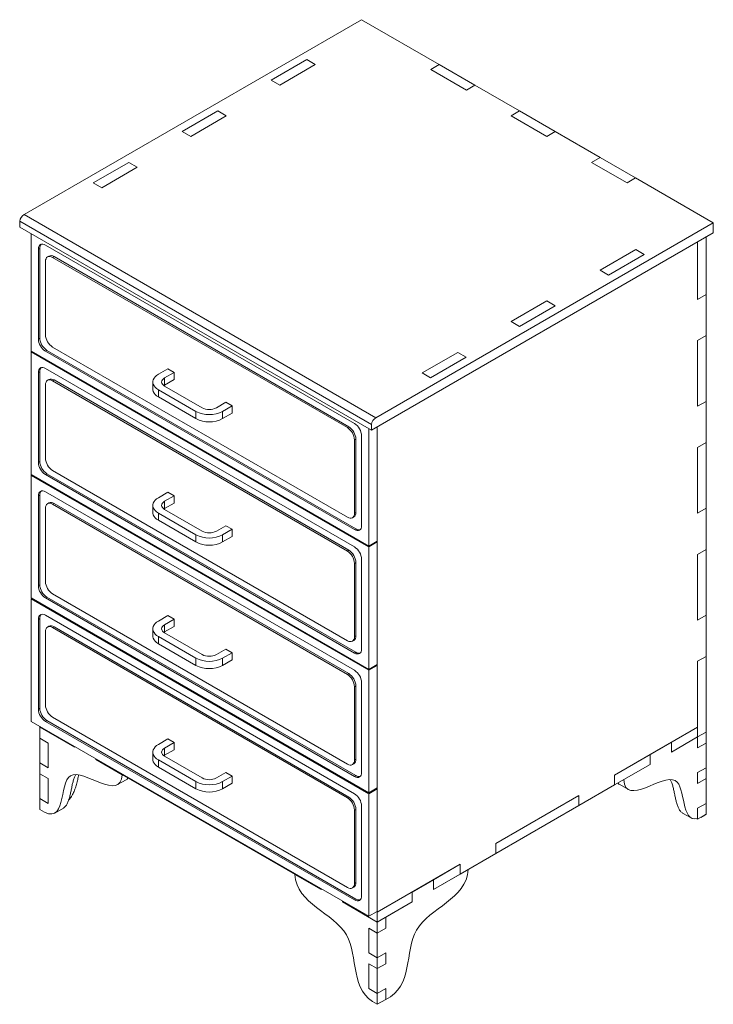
# Model space of a CAD drawing. Header units: millimetres. Extents: x -2066 to 5505, y -2840 to 3131.
# Tile 7 of 7: x 4719 to 5408, y 1525 to 2503. Entities that reach past the tile are written whole.
import ezdxf

# ---------------------------------------------------------------- set-up
doc = ezdxf.new("R2010")
doc.units = ezdxf.units.MM

msp = doc.modelspace()

# ---------------------------------------------------------------- linework, layer by layer
at = {"color": 7, "linetype": 'Continuous', "lineweight": 15}
for p, q in [((4723.076, 2309.058), (5058.244, 2502.547)), ((5058.244, 2502.547), (5135.423, 2457.993)), ((4968.442, 2442.541), (5003.797, 2462.951)), ((5012.283, 2458.053), (5003.797, 2462.951)), ((4976.927, 2437.642), (5012.283, 2458.053)), ((5126.938, 2453.094), (5135.423, 2457.993)), ((5135.423, 2457.993), (5170.778, 2437.582)), ((5126.938, 2453.094), (5162.293, 2432.684)), ((4976.927, 2437.642), (4968.442, 2442.541)), ((5162.293, 2432.684), (5170.778, 2437.582)), ((5170.778, 2437.582), (5215.222, 2411.925)), ((4880.054, 2391.515), (4915.409, 2411.925)), ((4888.539, 2386.617), (4923.894, 2407.027)), ((4923.894, 2407.027), (4915.409, 2411.925)), ((5206.737, 2407.027), (5215.222, 2411.925)), ((5206.737, 2407.027), (5242.092, 2386.617)), ((5215.222, 2411.925), (5250.578, 2391.515)), ((4888.539, 2386.617), (4880.054, 2391.515)), ((5242.092, 2386.617), (5250.578, 2391.515)), ((5250.578, 2391.515), (5295.021, 2365.858)), ((5286.536, 2360.96), (5295.021, 2365.858)), ((5295.021, 2365.858), (5330.377, 2345.448)), ((4791.665, 2340.49), (4827.021, 2360.9)), ((4800.15, 2335.591), (4835.506, 2356.002)), ((4835.506, 2356.002), (4827.021, 2360.9)), ((5286.536, 2360.96), (5321.891, 2340.55)), ((4800.15, 2335.591), (4791.665, 2340.49)), ((5321.891, 2340.55), (5330.377, 2345.448)), ((5330.377, 2345.448), (5407.555, 2300.894)), ((5072.387, 2107.405), (4723.076, 2309.058)), ((5067.997, 2100.788), (4718.686, 2302.441)), ((4718.686, 2296.726), (4718.686, 2302.441)), ((5407.555, 2300.894), (5072.387, 2107.405)), ((5407.555, 2291.095), (5407.555, 2300.894)), ((5067.997, 2095.073), (4718.686, 2296.726)), ((4730.147, 2290.109), (4730.147, 2173.513)), ((5067.997, 2095.073), (5407.555, 2291.095)), ((5400.484, 2287.013), (5400.484, 2229.854)), ((5051.173, 2101.687), (4744.289, 2278.848)), ((5391.999, 2224.956), (5391.999, 2282.115)), ((4738.632, 2275.581), (4737.218, 2274.765)), ((4737.218, 2274.765), (4737.218, 2185.762)), ((4738.632, 2275.581), (4738.632, 2186.578)), ((4747.775, 2267.912), (4746.361, 2267.096)), ((5330.481, 2274.361), (5295.125, 2253.95)), ((5338.966, 2269.462), (5303.611, 2249.052)), ((5330.481, 2274.361), (5338.966, 2269.462)), ((4744.289, 2262.517), (4744.289, 2189.845)), ((4752.774, 2267.417), (4751.36, 2266.601)), ((5044.102, 2097.604), (4751.36, 2266.601)), ((5045.517, 2098.42), (4752.774, 2267.417)), ((5295.125, 2253.95), (5303.611, 2249.052)), ((5391.999, 2224.956), (5400.484, 2229.854)), ((5400.484, 2229.854), (5400.484, 2189.027)), ((5242.092, 2223.335), (5206.737, 2202.925)), ((5242.092, 2223.335), (5250.578, 2218.437)), ((5250.578, 2218.437), (5215.222, 2198.027)), ((5206.737, 2202.925), (5215.222, 2198.027)), ((4738.632, 2186.578), (4737.218, 2185.762)), ((5391.999, 2184.129), (5400.484, 2189.027)), ((5391.999, 2118.805), (5391.999, 2184.129)), ((5400.484, 2189.027), (5400.484, 2123.704)), ((4730.147, 2173.513), (5065.316, 1980.024)), ((4730.147, 2172.696), (4730.854, 2173.105)), ((5065.316, 1979.208), (4730.147, 2172.696)), ((4730.147, 2172.696), (4730.147, 2051.032)), ((4745.703, 2174.331), (4744.289, 2173.514)), ((4744.289, 2173.514), (5051.173, 1996.354)), ((4745.703, 2174.331), (5052.588, 1997.17)), ((4751.36, 2177.598), (5044.102, 2008.601)), ((5153.704, 2172.31), (5118.349, 2151.899)), ((5153.704, 2172.31), (5162.189, 2167.411)), ((5162.189, 2167.411), (5126.834, 2147.001)), ((4738.632, 2153.1), (4737.218, 2152.284)), ((4737.218, 2152.284), (4737.218, 2063.281)), ((4738.632, 2153.1), (4738.632, 2064.097)), ((5051.173, 1979.206), (4744.289, 2156.367)), ((4856.402, 2150.565), (4865.838, 2156.013)), ((4862.597, 2146.989), (4872.033, 2152.436)), ((4872.033, 2152.436), (4865.838, 2156.013)), ((4872.033, 2145.282), (4872.033, 2152.436)), ((5118.349, 2151.899), (5126.834, 2147.001)), ((4747.775, 2145.431), (4746.361, 2144.615)), ((4752.774, 2144.936), (4751.36, 2144.119)), ((5044.102, 1975.123), (4751.36, 2144.119)), ((5045.517, 1975.939), (4752.774, 2144.936)), ((4850.907, 2142.907), (4850.907, 2135.753)), ((4862.597, 2139.835), (4862.597, 2146.989)), ((4862.597, 2139.835), (4872.033, 2145.282)), ((4744.289, 2140.036), (4744.289, 2067.364)), ((4856.402, 2135.248), (4893.656, 2113.742)), ((4856.402, 2135.248), (4856.402, 2128.094)), ((4862.597, 2139.835), (4861.819, 2139.33)), ((4862.597, 2138.825), (4899.851, 2117.318)), ((4856.402, 2128.094), (4893.656, 2106.588)), ((4913.993, 2117.318), (4923.429, 2122.766)), ((4923.429, 2122.766), (4929.625, 2119.189)), ((5391.999, 2118.805), (5400.484, 2123.704)), ((5400.484, 2123.704), (5400.484, 2082.877)), ((4893.656, 2113.742), (4893.656, 2106.588)), ((4920.188, 2113.742), (4929.625, 2119.189)), ((4920.188, 2113.742), (4920.188, 2106.588)), ((4920.188, 2106.588), (4929.625, 2112.035)), ((4929.625, 2119.189), (4929.625, 2112.035)), ((5045.517, 2098.42), (5044.102, 2097.604)), ((5065.316, 1980.024), (5065.316, 2096.621)), ((5067.997, 2095.073), (5067.997, 2100.788)), ((5073.801, 1984.923), (5073.801, 2098.423)), ((5073.801, 1616.663), (5073.801, 2098.423)), ((5052.588, 2086.173), (5051.173, 2085.357)), ((5051.173, 2012.685), (5051.173, 2085.357)), ((5052.588, 2013.501), (5052.588, 2086.173)), ((5058.244, 2000.437), (5058.244, 2089.44)), ((5391.999, 2077.978), (5400.484, 2082.877)), ((5400.484, 2082.877), (5400.484, 2017.554)), ((5391.999, 2012.655), (5391.999, 2077.978)), ((4738.632, 2064.097), (4737.218, 2063.281)), ((4751.36, 2055.116), (5044.102, 1886.12)), ((4730.147, 2051.032), (5065.316, 1857.543)), ((4730.147, 2050.215), (4730.854, 2050.624)), ((5065.316, 1856.727), (4730.147, 2050.215)), ((4730.147, 2050.215), (4730.147, 1928.551)), ((4745.703, 2051.85), (4744.289, 2051.033)), ((4744.289, 2051.033), (5051.173, 1873.873)), ((4745.703, 2051.85), (5052.588, 1874.689)), ((5051.173, 1856.725), (4744.289, 2033.886)), ((4856.402, 2028.084), (4865.838, 2033.531)), ((4872.033, 2029.955), (4865.838, 2033.531)), ((4738.632, 2030.619), (4737.218, 2029.802)), ((4737.218, 2029.802), (4737.218, 1940.799)), ((4738.632, 2030.619), (4738.632, 1941.616)), ((4862.597, 2024.508), (4872.033, 2029.955)), ((4862.597, 2017.353), (4862.597, 2024.508)), ((4872.033, 2022.801), (4872.033, 2029.955)), ((4744.289, 2017.555), (4744.289, 1944.883)), ((4747.775, 2022.95), (4746.361, 2022.133)), ((4752.774, 2022.455), (4751.36, 2021.638)), ((5044.102, 1852.642), (4751.36, 2021.638)), ((5045.517, 1853.458), (4752.774, 2022.455)), ((4850.907, 2020.426), (4850.907, 2013.271)), ((4862.597, 2017.353), (4861.819, 2016.848)), ((4862.597, 2017.353), (4872.033, 2022.801)), ((4862.597, 2016.343), (4899.851, 1994.837)), ((5052.588, 2013.501), (5051.173, 2012.685)), ((5391.999, 2012.655), (5400.484, 2017.554)), ((5400.484, 2017.554), (5400.484, 1976.727)), ((4856.402, 2012.767), (4893.656, 1991.261)), ((4856.402, 2012.767), (4856.402, 2005.613)), ((4856.402, 2005.613), (4893.656, 1984.107)), ((5049.102, 2008.106), (5050.516, 2008.922)), ((4913.993, 1994.837), (4923.429, 2000.285)), ((4920.188, 1991.261), (4929.625, 1996.708)), ((4923.429, 2000.285), (4929.625, 1996.708)), ((4929.625, 1996.708), (4929.625, 1989.554)), ((5052.588, 1997.17), (5051.173, 1996.354)), ((4893.656, 1991.261), (4893.656, 1984.107)), ((4920.188, 1991.261), (4920.188, 1984.107)), ((4920.188, 1984.107), (4929.625, 1989.554)), ((5065.316, 1980.024), (5073.801, 1984.923)), ((5065.316, 1979.208), (5073.801, 1984.106)), ((5073.801, 1984.106), (5073.094, 1984.514)), ((5073.801, 1862.442), (5073.801, 1984.106)), ((5045.517, 1975.939), (5044.102, 1975.123)), ((5065.316, 1857.543), (5065.316, 1979.208)), ((5391.999, 1971.828), (5400.484, 1976.727)), ((5400.484, 1976.727), (5400.484, 1911.403)), ((5058.244, 1877.956), (5058.244, 1966.959)), ((5391.999, 1906.505), (5391.999, 1971.828)), ((5052.588, 1963.692), (5051.173, 1962.876)), ((5051.173, 1890.203), (5051.173, 1962.876)), ((5052.588, 1891.02), (5052.588, 1963.692)), ((4738.632, 1941.616), (4737.218, 1940.799)), ((4730.147, 1928.551), (5065.316, 1735.062)), ((4730.147, 1927.734), (4730.854, 1928.142)), ((5065.316, 1734.245), (4730.147, 1927.734)), ((4730.147, 1927.734), (4730.147, 1806.07)), ((4745.703, 1929.368), (4744.289, 1928.552)), ((4744.289, 1928.552), (5051.173, 1751.391)), ((4745.703, 1929.368), (5052.588, 1752.208)), ((4751.36, 1932.635), (5044.102, 1763.639)), ((4738.632, 1908.138), (4737.218, 1907.321)), ((4737.218, 1907.321), (4737.218, 1818.318)), ((4738.632, 1908.138), (4738.632, 1819.135)), ((5051.173, 1734.244), (4744.289, 1911.405)), ((4856.402, 1905.603), (4865.838, 1911.05)), ((4862.597, 1902.026), (4872.033, 1907.474)), ((4872.033, 1907.474), (4865.838, 1911.05)), ((4872.033, 1900.32), (4872.033, 1907.474)), ((5391.999, 1906.505), (5400.484, 1911.403)), ((5400.484, 1911.403), (5400.484, 1870.576)), ((4747.775, 1900.469), (4746.361, 1899.652)), ((4752.774, 1899.974), (4751.36, 1899.157)), ((5044.102, 1730.161), (4751.36, 1899.157)), ((5045.517, 1730.977), (4752.774, 1899.974)), ((4850.907, 1897.944), (4850.907, 1890.79)), ((4862.597, 1894.872), (4862.597, 1902.026)), ((4862.597, 1894.872), (4872.033, 1900.32)), ((4744.289, 1895.074), (4744.289, 1822.402)), ((4856.402, 1890.286), (4893.656, 1868.78)), ((4856.402, 1890.286), (4856.402, 1883.132)), ((4862.597, 1894.872), (4861.819, 1894.367)), ((4862.597, 1893.862), (4899.851, 1872.356)), ((5049.102, 1885.625), (5050.516, 1886.441)), ((5052.588, 1891.02), (5051.173, 1890.203)), ((4856.402, 1883.132), (4893.656, 1861.626)), ((4913.993, 1872.356), (4923.429, 1877.803)), ((4923.429, 1877.803), (4929.625, 1874.227)), ((4893.656, 1868.78), (4893.656, 1861.626)), ((4920.188, 1868.78), (4929.625, 1874.227)), ((4920.188, 1868.78), (4920.188, 1861.626)), ((4920.188, 1861.626), (4929.625, 1867.073)), ((4929.625, 1874.227), (4929.625, 1867.073)), ((5052.588, 1874.689), (5051.173, 1873.873)), ((5391.999, 1865.678), (5400.484, 1870.576)), ((5400.484, 1870.576), (5400.484, 1795.455)), ((5065.316, 1857.543), (5073.801, 1862.442)), ((5065.316, 1856.727), (5073.801, 1861.625)), ((5073.801, 1861.625), (5073.094, 1862.033)), ((5073.801, 1739.96), (5073.801, 1861.625)), ((5391.999, 1800.355), (5391.999, 1865.678)), ((5391.999, 1865.678), (5391.999, 1790.556)), ((5045.517, 1853.458), (5044.102, 1852.642)), ((5065.316, 1735.062), (5065.316, 1856.727)), ((5052.588, 1841.211), (5051.173, 1840.394)), ((5051.173, 1767.722), (5051.173, 1840.394)), ((5052.588, 1768.539), (5052.588, 1841.211)), ((5058.244, 1755.475), (5058.244, 1844.478)), ((4738.632, 1819.135), (4737.218, 1818.318)), ((4751.36, 1810.154), (5044.102, 1641.158)), ((4730.147, 1806.07), (5065.316, 1612.581)), ((4738.632, 1801.171), (4738.632, 1800.353)), ((4738.632, 1800.353), (4738.632, 1789.466)), ((4773.202, 1780.396), (4738.632, 1800.353)), ((4745.703, 1806.887), (4744.289, 1806.071)), ((4744.289, 1806.071), (5051.173, 1628.91)), ((4745.703, 1806.887), (5052.588, 1629.727)), ((5309.503, 1752.731), (5391.999, 1800.355)), ((5365.914, 1785.296), (5391.999, 1800.355)), ((5391.999, 1790.556), (5391.999, 1800.355)), ((4747.117, 1784.567), (4738.632, 1789.466)), ((4738.632, 1764.97), (4738.632, 1789.466)), ((4856.402, 1783.122), (4865.838, 1788.569)), ((4872.033, 1784.993), (4865.838, 1788.569)), ((5391.999, 1790.556), (5365.914, 1775.498)), ((5400.484, 1795.455), (5391.999, 1790.556)), ((5391.999, 1790.556), (5391.999, 1779.669)), ((5400.484, 1795.455), (5400.484, 1784.567)), ((4747.117, 1760.071), (4747.117, 1784.567)), ((4773.202, 1780.396), (4773.202, 1781.214)), ((4862.597, 1779.545), (4872.033, 1784.993)), ((4862.597, 1772.391), (4862.597, 1779.545)), ((4872.033, 1777.839), (4872.033, 1784.993)), ((5344.701, 1773.05), (5365.914, 1785.296)), ((5365.914, 1775.498), (5365.914, 1785.296)), ((5391.999, 1779.669), (5400.484, 1784.567)), ((5400.484, 1760.071), (5400.484, 1784.567)), ((4850.907, 1775.463), (4850.907, 1768.309)), ((4862.597, 1772.391), (4861.819, 1771.886)), ((4862.597, 1772.391), (4872.033, 1777.839)), ((4862.597, 1771.381), (4899.851, 1749.875)), ((5309.503, 1752.731), (5344.701, 1773.05)), ((5344.701, 1763.251), (5344.701, 1773.05)), ((4747.117, 1760.071), (4738.632, 1764.97)), ((4738.632, 1764.97), (4738.632, 1754.082)), ((4794.416, 1768.15), (4794.416, 1768.968)), ((4820.501, 1753.091), (4794.416, 1768.15)), ((4794.416, 1768.15), (5018.017, 1639.067)), ((4856.402, 1767.805), (4893.656, 1746.298)), ((4856.402, 1767.805), (4856.402, 1760.651)), ((4856.402, 1760.651), (4893.656, 1739.144)), ((5049.102, 1763.144), (5050.516, 1763.96)), ((5052.588, 1768.539), (5051.173, 1767.722)), ((5309.503, 1742.932), (5344.701, 1763.251)), ((5344.701, 1763.251), (5318.616, 1748.193)), ((5400.484, 1760.071), (5391.999, 1755.173)), ((5400.484, 1760.071), (5400.484, 1749.184)), ((4747.117, 1749.184), (4738.632, 1754.082)), ((4738.632, 1729.586), (4738.632, 1754.082)), ((4913.993, 1749.875), (4923.429, 1755.322)), ((4920.188, 1746.298), (4929.625, 1751.746)), ((4923.429, 1755.322), (4929.625, 1751.746)), ((4929.625, 1751.746), (4929.625, 1744.592)), ((5052.588, 1752.208), (5051.173, 1751.391)), ((5309.503, 1742.932), (5309.503, 1752.731)), ((5391.999, 1755.173), (5391.999, 1744.285)), ((4747.117, 1724.688), (4747.117, 1749.184)), ((4815.948, 1743.288), (4824.433, 1748.186)), ((4893.656, 1746.298), (4893.656, 1739.144)), ((4920.188, 1746.298), (4920.188, 1739.144)), ((4920.188, 1739.144), (4929.625, 1744.592)), ((5065.316, 1735.062), (5073.801, 1739.96)), ((5274.148, 1722.522), (5309.503, 1742.932)), ((5314.684, 1743.288), (5323.169, 1738.389)), ((5391.999, 1744.285), (5400.484, 1749.184)), ((5400.484, 1724.688), (5400.484, 1749.184)), ((5045.517, 1730.977), (5044.102, 1730.161)), ((5065.316, 1734.245), (5073.801, 1739.144)), ((5065.316, 1612.581), (5065.316, 1734.245)), ((5073.801, 1739.144), (5073.094, 1739.552)), ((5073.801, 1617.479), (5073.801, 1739.144)), ((5191.652, 1684.697), (5274.148, 1732.321)), ((5274.148, 1732.321), (5274.148, 1722.522)), ((4747.117, 1724.688), (4738.632, 1729.586)), ((4738.632, 1729.586), (4738.632, 1718.699)), ((5058.244, 1632.994), (5058.244, 1721.997)), ((5191.652, 1674.898), (5274.148, 1722.522)), ((5400.484, 1724.688), (5391.999, 1719.789)), ((5400.484, 1724.688), (5400.484, 1713.8)), ((4753.559, 1715.065), (4762.044, 1719.963)), ((5052.588, 1718.73), (5051.173, 1717.913)), ((5051.173, 1645.241), (5051.173, 1717.913)), ((5052.588, 1646.058), (5052.588, 1718.73)), ((5377.072, 1715.065), (5385.558, 1710.166)), ((5391.999, 1719.789), (5391.999, 1709.568)), ((5391.999, 1719.789), (5391.999, 1708.902)), ((5391.999, 1708.902), (5400.484, 1713.8)), ((5395.01, 1710.64), (5400.484, 1713.8)), ((5391.999, 1708.902), (5391.032, 1709.427)), ((5191.652, 1674.898), (5191.652, 1684.697)), ((5156.297, 1654.488), (5191.652, 1674.898)), ((5073.801, 1616.663), (5156.297, 1664.287)), ((5129.584, 1648.866), (5156.297, 1664.287)), ((5156.297, 1664.287), (5156.297, 1654.488)), ((5018.017, 1639.067), (4991.932, 1654.126)), ((5164.154, 1659.024), (5129.584, 1639.067)), ((5129.584, 1639.067), (5156.297, 1654.488)), ((5052.588, 1646.058), (5051.173, 1645.241)), ((5108.371, 1636.62), (5129.584, 1648.866)), ((5129.584, 1639.067), (5129.584, 1648.866)), ((5018.017, 1639.067), (5018.017, 1639.885)), ((5049.102, 1640.663), (5050.516, 1641.479)), ((5073.801, 1616.663), (5108.371, 1636.62)), ((5108.371, 1626.821), (5108.371, 1636.62)), ((5039.231, 1626.821), (5039.231, 1627.639)), ((5073.801, 1606.864), (5039.231, 1626.821)), ((5052.588, 1629.727), (5051.173, 1628.91)), ((5073.801, 1606.864), (5108.371, 1626.821)), ((5108.371, 1626.821), (5082.286, 1611.763)), ((5065.316, 1612.581), (5073.801, 1617.479)), ((5073.094, 1617.071), (5073.801, 1616.663)), ((5073.801, 1606.864), (5073.801, 1616.663)), ((5082.286, 1611.763), (5073.801, 1606.864)), ((5073.801, 1595.977), (5073.801, 1606.864)), ((5082.286, 1611.763), (5082.286, 1600.875)), ((5065.316, 1600.875), (5073.801, 1595.977)), ((5065.316, 1600.875), (5065.316, 1576.379)), ((5082.286, 1600.875), (5073.801, 1595.977)), ((5073.801, 1595.977), (5073.801, 1571.481)), ((5065.316, 1576.379), (5073.801, 1571.481)), ((5073.801, 1571.481), (5082.286, 1576.379)), ((5082.286, 1576.379), (5082.286, 1565.492)), ((5065.316, 1565.492), (5073.801, 1560.594)), ((5065.316, 1565.492), (5065.316, 1540.996)), ((5073.801, 1560.594), (5073.801, 1571.481)), ((5082.286, 1565.492), (5073.801, 1560.594)), ((5073.801, 1560.594), (5073.801, 1536.097)), ((5065.316, 1540.996), (5073.801, 1536.097)), ((5073.801, 1536.097), (5082.286, 1540.996)), ((5073.801, 1525.21), (5073.801, 1536.097)), ((5082.286, 1540.996), (5082.286, 1530.109)), ((5082.286, 1530.109), (5073.801, 1525.21))]:
    msp.add_line(p, q, dxfattribs=at)
at = {"color": 7, "linetype": 'Continuous', "lineweight": 15, "flags": 128}
for points in [[(4744.289, 2278.848), (4742.91, 2279.487), (4741.583, 2279.789), (4740.361, 2279.74), (4739.289, 2279.343), (4738.41, 2278.613), (4737.756, 2277.579), (4737.354, 2276.279), (4737.218, 2274.765)], [(4751.36, 2266.601), (4749.981, 2267.24), (4748.654, 2267.541), (4747.432, 2267.492), (4746.36, 2267.095), (4745.481, 2266.366), (4744.827, 2265.331), (4744.425, 2264.032), (4744.289, 2262.517)], [(4744.289, 2156.367), (4742.91, 2157.006), (4741.583, 2157.307), (4740.361, 2157.259), (4739.289, 2156.862), (4738.41, 2156.132), (4737.756, 2155.098), (4737.354, 2153.798), (4737.218, 2152.284)], [(4856.402, 2150.565), (4854.649, 2149.397), (4853.201, 2148.097), (4852.089, 2146.692), (4851.335, 2145.209), (4850.954, 2143.679), (4850.954, 2142.134), (4851.335, 2140.604), (4852.089, 2139.122), (4853.201, 2137.716), (4854.649, 2136.416), (4856.402, 2135.248)], [(4751.36, 2144.119), (4749.981, 2144.759), (4748.654, 2145.06), (4747.432, 2145.011), (4746.36, 2144.614), (4745.481, 2143.885), (4744.827, 2142.85), (4744.425, 2141.551), (4744.289, 2140.036)], [(4862.597, 2146.989), (4861.353, 2146.114), (4860.429, 2145.116), (4859.86, 2144.033), (4859.668, 2142.907), (4859.86, 2141.78), (4860.429, 2140.697), (4861.353, 2139.699), (4862.597, 2138.825)], [(4850.907, 2135.753), (4850.954, 2134.98), (4851.335, 2133.45), (4852.089, 2131.968), (4853.201, 2130.562), (4854.649, 2129.262), (4856.402, 2128.094)], [(4744.289, 2033.886), (4742.91, 2034.525), (4741.583, 2034.826), (4740.361, 2034.778), (4739.289, 2034.381), (4738.41, 2033.651), (4737.756, 2032.616), (4737.354, 2031.317), (4737.218, 2029.802)], [(4856.402, 2028.084), (4854.649, 2026.916), (4853.201, 2025.616), (4852.089, 2024.21), (4851.335, 2022.728), (4850.954, 2021.198), (4850.954, 2019.653), (4851.335, 2018.123), (4852.089, 2016.641), (4853.201, 2015.235), (4854.649, 2013.935), (4856.402, 2012.767)], [(4862.597, 2024.508), (4861.353, 2023.633), (4860.429, 2022.635), (4859.86, 2021.552), (4859.668, 2020.426), (4859.86, 2019.299), (4860.429, 2018.216), (4861.353, 2017.218), (4862.597, 2016.343)], [(4751.36, 2021.638), (4749.981, 2022.278), (4748.654, 2022.579), (4747.432, 2022.53), (4746.36, 2022.133), (4745.481, 2021.403), (4744.827, 2020.369), (4744.425, 2019.07), (4744.289, 2017.555)], [(4850.907, 2013.271), (4850.954, 2012.499), (4851.335, 2010.969), (4852.089, 2009.486), (4853.201, 2008.081), (4854.649, 2006.781), (4856.402, 2005.613)], [(5044.102, 2008.601), (5045.482, 2007.962), (5046.808, 2007.661), (5048.031, 2007.709), (5049.102, 2008.106), (5049.982, 2008.836), (5050.635, 2009.87), (5051.038, 2011.17), (5051.173, 2012.685)], [(5051.173, 1996.354), (5052.553, 1995.714), (5053.879, 1995.413), (5055.102, 1995.462), (5056.173, 1995.859), (5057.053, 1996.589), (5057.706, 1997.623), (5058.109, 1998.923), (5058.244, 2000.437)], [(4744.289, 1911.405), (4742.91, 1912.044), (4741.583, 1912.345), (4740.361, 1912.296), (4739.289, 1911.899), (4738.41, 1911.17), (4737.756, 1910.135), (4737.354, 1908.836), (4737.218, 1907.321)], [(4751.36, 1899.157), (4749.981, 1899.797), (4748.654, 1900.098), (4747.432, 1900.049), (4746.36, 1899.652), (4745.481, 1898.922), (4744.827, 1897.888), (4744.425, 1896.588), (4744.289, 1895.074)], [(4856.402, 1905.603), (4854.649, 1904.435), (4853.201, 1903.135), (4852.089, 1901.729), (4851.335, 1900.247), (4850.954, 1898.717), (4850.954, 1897.172), (4851.335, 1895.642), (4852.089, 1894.159), (4853.201, 1892.754), (4854.649, 1891.454), (4856.402, 1890.286)], [(4862.597, 1902.026), (4861.353, 1901.152), (4860.429, 1900.154), (4859.86, 1899.071), (4859.668, 1897.944), (4859.86, 1896.818), (4860.429, 1895.735), (4861.353, 1894.737), (4862.597, 1893.862)], [(4850.907, 1890.79), (4850.954, 1890.018), (4851.335, 1888.488), (4852.089, 1887.005), (4853.201, 1885.6), (4854.649, 1884.3), (4856.402, 1883.132)], [(5044.102, 1886.12), (5045.482, 1885.481), (5046.808, 1885.179), (5048.031, 1885.228), (5049.102, 1885.625), (5049.982, 1886.355), (5050.635, 1887.389), (5051.038, 1888.689), (5051.173, 1890.203)], [(5051.173, 1873.873), (5052.553, 1873.233), (5053.879, 1872.932), (5055.102, 1872.981), (5056.173, 1873.378), (5057.053, 1874.107), (5057.706, 1875.142), (5058.109, 1876.441), (5058.244, 1877.956)], [(4856.402, 1783.122), (4854.649, 1781.954), (4853.201, 1780.654), (4852.089, 1779.248), (4851.335, 1777.765), (4850.954, 1776.236), (4850.954, 1774.691), (4851.335, 1773.161), (4852.089, 1771.678), (4853.201, 1770.273), (4854.649, 1768.973), (4856.402, 1767.805)], [(4862.597, 1779.545), (4861.353, 1778.67), (4860.429, 1777.672), (4859.86, 1776.589), (4859.668, 1775.463), (4859.86, 1774.337), (4860.429, 1773.254), (4861.353, 1772.256), (4862.597, 1771.381)], [(4850.907, 1768.309), (4850.954, 1767.537), (4851.335, 1766.007), (4852.089, 1764.524), (4853.201, 1763.119), (4854.649, 1761.819), (4856.402, 1760.651)], [(5044.102, 1763.639), (5045.482, 1762.999), (5046.808, 1762.698), (5048.031, 1762.747), (5049.102, 1763.144), (5049.982, 1763.874), (5050.635, 1764.908), (5051.038, 1766.208), (5051.173, 1767.722)], [(5051.173, 1751.391), (5052.553, 1750.752), (5053.879, 1750.451), (5055.102, 1750.5), (5056.173, 1750.897), (5057.053, 1751.626), (5057.706, 1752.661), (5058.109, 1753.96), (5058.244, 1755.475)], [(5044.102, 1641.158), (5045.482, 1640.518), (5046.808, 1640.217), (5048.031, 1640.266), (5049.102, 1640.663), (5049.982, 1641.393), (5050.635, 1642.427), (5051.038, 1643.727), (5051.173, 1645.241)], [(5051.173, 1628.91), (5052.553, 1628.271), (5053.879, 1627.97), (5055.102, 1628.019), (5056.173, 1628.415), (5057.053, 1629.145), (5057.706, 1630.18), (5058.109, 1631.479), (5058.244, 1632.994)]]:
    msp.add_lwpolyline(points, dxfattribs=at)
at = {"color": 7, "linetype": 'Continuous', "lineweight": 15}
for centre, radius, start, end in [((4728.486, 2300.705), 9.952, 122.928429, 169.950871), ((4744.001, 2276.008), 5.385, 137.237402, 184.545876), ((4749.845, 2263.328), 5.03, 54.382423, 114.307119), ((4759.641, 2190.544), 15.368, 182.605478, 237.394522), ((4752.57, 2186.46), 15.368, 182.605478, 237.394522), ((4753.984, 2187.277), 15.368, 182.605478, 237.394522), ((4744.001, 2153.527), 5.385, 137.237403, 184.545876), ((4749.845, 2140.847), 5.03, 54.382423, 114.307119), ((4906.922, 2139.217), 28.722, 242.491426, 297.508574), ((4906.922, 2130.965), 15.37, 242.609672, 297.390328), ((4906.922, 2132.063), 28.722, 242.491426, 297.508574), ((5042.892, 2088.741), 15.368, 2.605478, 57.394522), ((5077.796, 2099.052), 9.952, 122.928429, 169.950871), ((5035.821, 2084.658), 15.368, 2.605478, 57.394522), ((5037.235, 2085.474), 15.368, 2.605478, 57.394522), ((4752.57, 2063.979), 15.368, 182.605478, 237.394522), ((4753.984, 2064.796), 15.368, 182.605478, 237.394522), ((4759.641, 2068.063), 15.368, 182.605478, 237.394522), ((4744.001, 2031.046), 5.385, 137.237403, 184.545876), ((4749.845, 2018.366), 5.03, 54.382423, 114.307119), ((5047.688, 2012.96), 4.93, 305.013333, 6.298848), ((4906.922, 2008.484), 15.37, 242.609672, 297.390328), ((5055.641, 2001.605), 5.384, 235.457446, 282.760044), ((4906.922, 2016.736), 28.722, 242.491426, 297.508574), ((4906.922, 2009.582), 28.722, 242.491426, 297.508574), ((5035.821, 1962.177), 15.368, 2.605478, 57.394522), ((5037.235, 1962.993), 15.368, 2.605478, 57.394522), ((5042.892, 1966.26), 15.368, 2.605478, 57.394522), ((4752.57, 1941.498), 15.368, 182.605478, 237.394522), ((4753.984, 1942.314), 15.368, 182.605478, 237.394522), ((4759.641, 1945.581), 15.368, 182.605478, 237.394522), ((4744.001, 1908.565), 5.385, 137.237403, 184.545876), ((4749.845, 1895.885), 5.03, 54.382423, 114.307119), ((5047.688, 1890.479), 4.93, 305.013333, 6.298848), ((4906.922, 1894.255), 28.722, 242.491426, 297.508574), ((4906.922, 1886.003), 15.37, 242.609672, 297.390328), ((5055.641, 1879.124), 5.384, 235.457446, 282.760044), ((4906.922, 1887.101), 28.722, 242.491426, 297.508574), ((5035.821, 1839.696), 15.368, 2.605478, 57.394522), ((5037.235, 1840.512), 15.368, 2.605478, 57.394522), ((5042.892, 1843.779), 15.368, 2.605478, 57.394522), ((4752.57, 1819.017), 15.368, 182.605478, 237.394522), ((4753.984, 1819.833), 15.368, 182.605478, 237.394522), ((4759.641, 1823.1), 15.368, 182.605478, 237.394522), ((5047.688, 1767.998), 4.93, 305.013333, 6.298848), ((4906.922, 1763.522), 15.37, 242.609672, 297.390328), ((5055.641, 1756.643), 5.384, 235.457446, 282.760044), ((4906.922, 1771.774), 28.722, 242.491426, 297.508574), ((4906.922, 1764.619), 28.722, 242.491426, 297.508574), ((5035.821, 1717.215), 15.368, 2.605478, 57.394522), ((5037.235, 1718.031), 15.368, 2.605478, 57.394522), ((5042.892, 1721.298), 15.368, 2.605478, 57.394522), ((5047.688, 1645.517), 4.93, 305.013333, 6.298848), ((5055.641, 1634.162), 5.384, 235.457446, 282.760044)]:
    msp.add_arc(centre, radius, start, end, dxfattribs=at)
for points, knots in [([(4738.632, 1718.699), (4766.206, 1699.771), (4747.285, 1792.224), (4818.618, 1725.575), (4820.501, 1753.091)], [0, 0, 0, 0, 0.4890418, 1, 1, 1, 1]), ([(4762.041, 1719.967), (4762.788, 1720.516), (4764.316, 1721.64), (4765.972, 1724.334), (4767.313, 1727.548), (4768.379, 1731.214), (4769.28, 1735.152), (4770.103, 1739.216), (4770.934, 1743.257), (4771.881, 1747.102), (4772.918, 1750.493), (4773.872, 1752.342), (4774.298, 1753.167)], [0, 0, 0, 0, 0.0905575, 0.1853024, 0.2845757, 0.3881573, 0.4948884, 0.603093, 0.7108821, 0.816402, 0.9180948, 1, 1, 1, 1]), ([(4777.215, 1752.934), (4777.087, 1752.225), (4776.668, 1749.898), (4775.791, 1745.966), (4774.465, 1741.202), (4772.773, 1736.592), (4770.728, 1732.511), (4768.853, 1729.517), (4767.662, 1728.135), (4767.285, 1727.698)], [0, 0, 0, 0, 0.0838182, 0.2751192, 0.4584631, 0.6334438, 0.8024451, 0.9375045, 1, 1, 1, 1]), ([(4824.424, 1748.199), (4825.046, 1748.558), (4825.744, 1748.963), (4826.214, 1749.683), (4826.266, 1749.763)], [0, 0, 0, 0, 0.888739, 1, 1, 1, 1]), ([(5318.616, 1748.193), (5320.498, 1720.676), (5387.616, 1783.388), (5374.831, 1705.244), (5391.999, 1709.568)], [0, 0, 0, 0, 0.51095821, 0.94090865, 0.94090865, 0.94090865, 0.94090865]), ([(5312.85, 1744.865), (5312.903, 1744.784), (5313.372, 1744.064), (5314.071, 1743.66), (5314.692, 1743.301)], [0, 0, 0, 0, 0.111261, 1, 1, 1, 1]), ([(5364.818, 1748.269), (5365.244, 1747.444), (5366.199, 1745.595), (5367.235, 1742.204), (5368.182, 1738.359), (5369.014, 1734.318), (5369.837, 1730.254), (5370.738, 1726.316), (5371.804, 1722.65), (5373.145, 1719.436), (5374.8, 1716.741), (5376.328, 1715.618), (5377.075, 1715.069)], [0, 0, 0, 0, 0.0819052, 0.183598, 0.2891179, 0.396907, 0.5051116, 0.6118427, 0.7154243, 0.8146976, 0.9094425, 1, 1, 1, 1]), ([(4991.932, 1654.126), (4993.815, 1624.436), (5065.148, 1608.726), (5046.227, 1538.119), (5073.801, 1525.21)], [0, 0, 0, 0, 0.5109582, 1, 1, 1, 1]), ([(5082.286, 1530.109), (5109.86, 1543.017), (5090.939, 1613.625), (5162.272, 1629.334), (5164.154, 1659.024)], [0, 0, 0, 0, 0.4890418, 1, 1, 1, 1])]:
    msp.add_open_spline(points, degree=3, knots=knots, dxfattribs=at)
msp.add_open_spline([(5395.01, 1710.64), (5396.654, 1711.378), (5398.471, 1712.418), (5400.484, 1713.8)], degree=3, dxfattribs=at)

doc.saveas('drawing.dxf')
